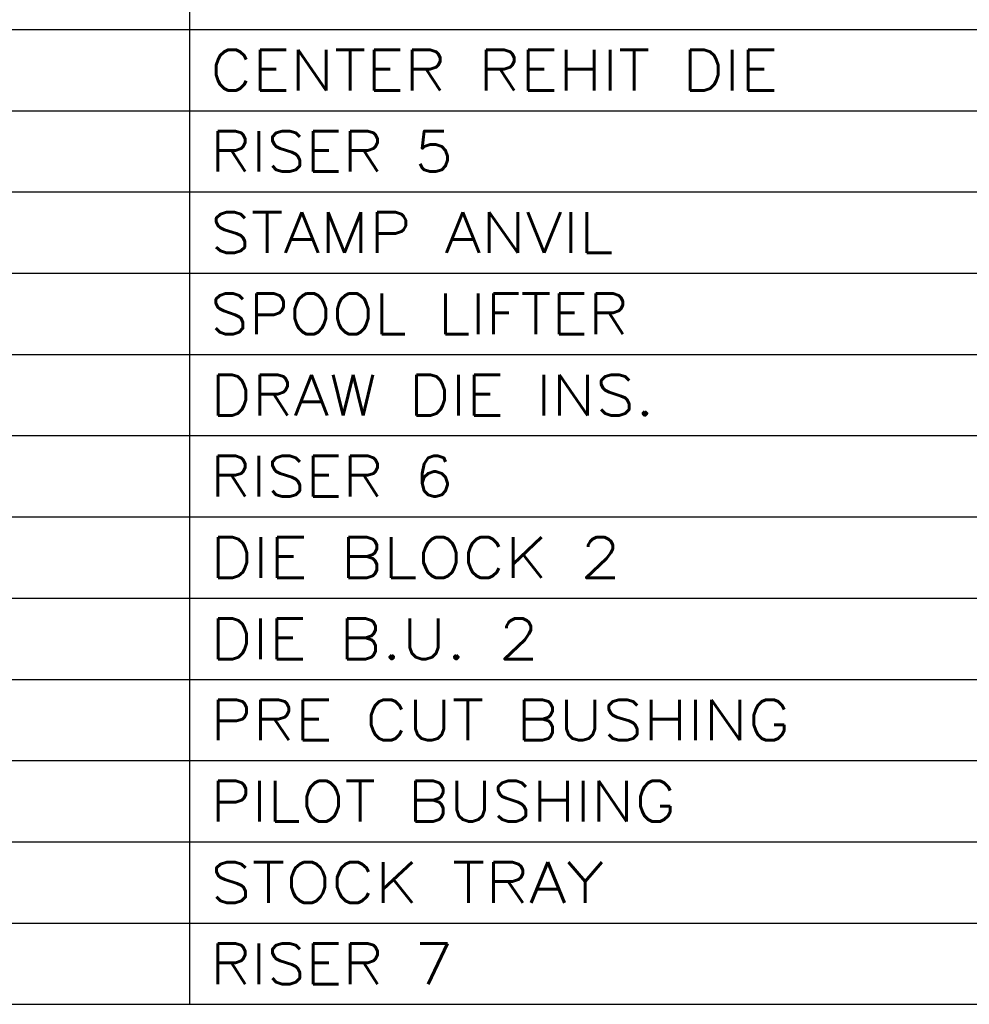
# Model space of a CAD drawing. Header units: inches. Extents: x 3 to 351, y 4 to 271.
# Tile 220 of 256: x 91.14 to 93.9, y 207.45 to 210.31. Entities that reach past the tile are written whole.
import ezdxf
from ezdxf.enums import TextEntityAlignment as Align

# ---------------------------------------------------------------- set-up
doc = ezdxf.new("R2010")
doc.units = ezdxf.units.IN
doc.header["$LTSCALE"] = 0.5
doc.header["$MEASUREMENT"] = 0
doc.layers.add('STR_1', color=7, linetype='Continuous')
doc.styles.add('VERO0-Simplex', font='simplex_.ttf')

msp = doc.modelspace()

# ---------------------------------------------------------------- linework, layer by layer
at = {"layer": 'STR_1', "color": 56, "linetype": 'Continuous'}
for p, q in [((91.6336, 207.4481), (91.6336, 215.2433)), ((86.3961, 210.2827), (96.8219, 210.2827)), ((86.3961, 210.0465), (96.8219, 210.0465)), ((86.3961, 209.8103), (96.8219, 209.8103)), ((86.3961, 209.5741), (96.8219, 209.5741)), ((86.3961, 209.3378), (96.8219, 209.3378)), ((86.3961, 209.1016), (96.8219, 209.1016)), ((86.3961, 208.8654), (96.8219, 208.8654)), ((86.3961, 208.6292), (96.8219, 208.6292)), ((86.3961, 208.393), (96.8219, 208.393)), ((86.3961, 208.1567), (96.8219, 208.1567)), ((86.3961, 207.9205), (96.8219, 207.9205)), ((86.3961, 207.6843), (96.8219, 207.6843)), ((86.3961, 207.4481), (96.8219, 207.4481))]:
    msp.add_line(p, q, dxfattribs=at)

# ---------------------------------------------------------------- texts
at = {"layer": 'STR_1', "color": 7, "linetype": 'Continuous', "style": 'VERO0-Simplex'}
for s, width, p, p2 in [('CENTER REHIT DIE', 0.998717, (91.6927, 210.1055), (93.3449, 210.1055)), ('RISER 5', 0.998976, (91.6927, 209.8693), (92.4, 209.8693)), ('STAMP ANVIL', 0.999642, (91.6927, 209.6331), (92.8654, 209.6331)), ('SPOOL LIFTER', 0.999445, (91.6927, 209.3969), (92.9091, 209.3969)), ('DRAW DIE INS.', 0.999038, (91.6927, 209.1607), (92.9859, 209.1607)), ('RISER 6', 0.998976, (91.6927, 208.9244), (92.4, 208.9244)), ('DIE BLOCK 2', 0.998969, (91.6927, 208.6882), (92.8869, 208.6882)), ('DIE B.U. 2', 0.999115, (91.6927, 208.452), (92.6487, 208.452)), ('PRE CUT BUSHING', 0.998986, (91.6927, 208.2158), (93.3792, 208.2158)), ('PILOT BUSHING', 0.999149, (91.6927, 207.9796), (93.0471, 207.9796)), ('STOCK TRAY', 0.998536, (91.6927, 207.7433), (92.8381, 207.7433)), ('RISER 7', 0.998976, (91.6927, 207.5071), (92.4, 207.5071))]:
    msp.add_text(s, height=0.11811, dxfattribs=dict(at, width=width)).set_placement(p, p2, align=Align.FIT)

doc.saveas('drawing.dxf')
